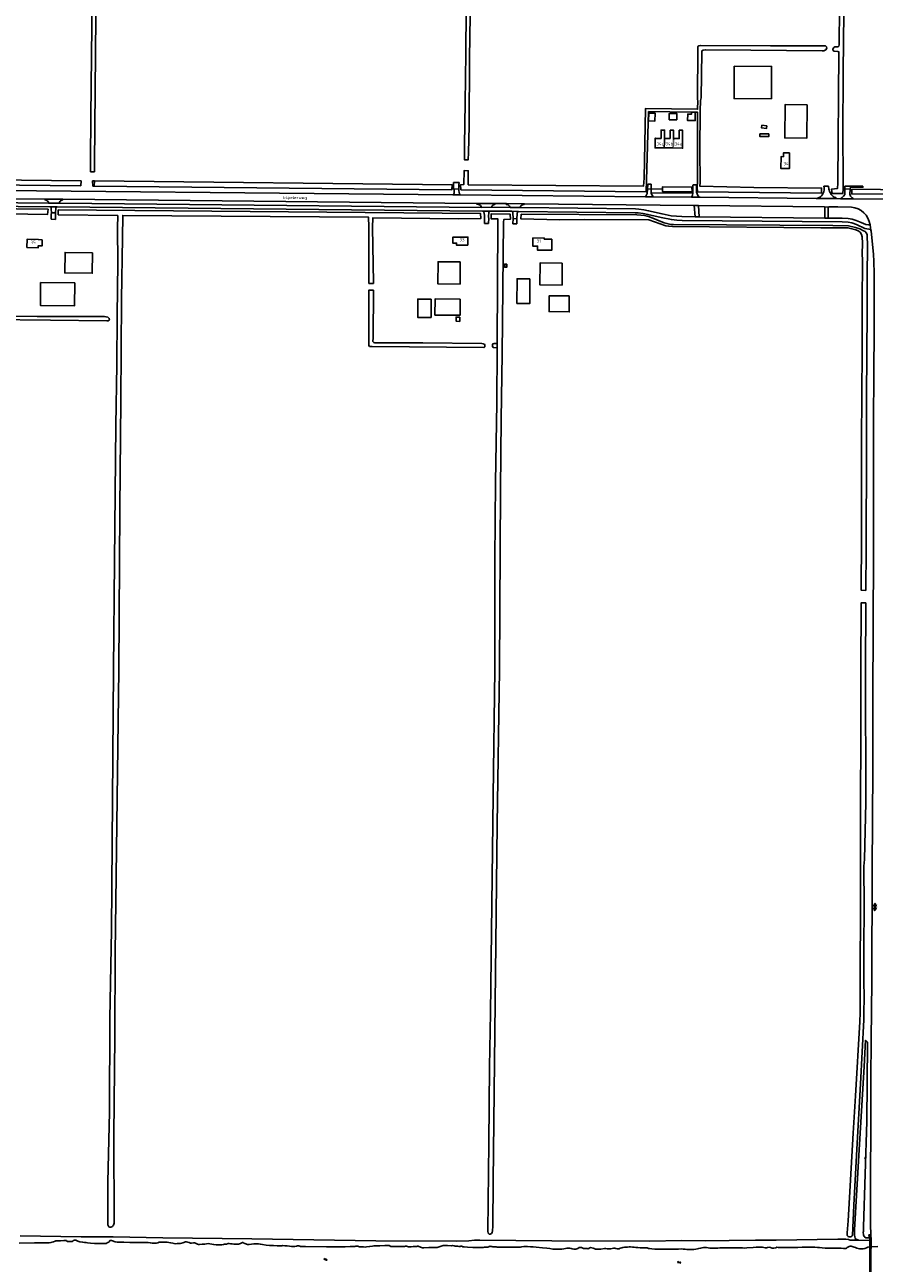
# Model space of a CAD drawing. Extents: x 168875 to 176000, y 513888 to 528000.
# Tile 102 of 106: x 174265 to 174946, y 525524 to 526517. Entities that reach past the tile are written whole.
import ezdxf

# ---------------------------------------------------------------- set-up
doc = ezdxf.new("R2010")
doc.units = 0
doc.header["$MEASUREMENT"] = 0
doc.linetypes.add('HIDDEN', pattern=[0.8, 0.5, -0.3])
doc.layers.get('0').update_dxf_attribs({"linetype": 'CONTINUOUS'})
for name, color, linetype in [('BIJGEBOUW', 12, 'CONTINUOUS'), ('DAKRAND', 10, 'CONTINUOUS'), ('HOOFDGEBOUW', 1, 'CONTINUOUS'), ('HUISNUMMER', 7, 'CONTINUOUS'), ('INSTEEK_SLOOT', 72, 'CONTINUOUS'), ('KANT_VERHARDING', 252, 'CONTINUOUS'), ('KANT_WATER', 140, 'CONTINUOUS'), ('KANTONVERHARD', 254, 'CONTINUOUS'), ('KUNSTWERK', 12, 'CONTINUOUS'), ('OVERIGOPSTAL', 12, 'CONTINUOUS'), ('SEMANTIEK', 140, 'CONTINUOUS'), ('sluitlijn_verharding', 7, 'CONTINUOUS'), ('STRAATNAAM', 7, 'CONTINUOUS'), ('TALUD', 34, 'CONTINUOUS'), ('TUSSENMUUR', 12, 'HIDDEN')]:
    doc.layers.add(name, color=color, linetype=linetype)
doc.styles.add('ISOCP', font='ISOCP.shx', dxfattribs={"height": 1.8})

# ---------------------------------------------------------------- blocks, each defined once
blk = doc.blocks.new('S05')
at = {"color": 0}
for p, q in [((0.08, 0.3), (0.38, 0.59)), ((0.11, -0.19), (0.41, 0.09)), ((0.38, 0.59), (0.68, 0.71)), ((0.41, 0.09), (0.71, 0.21)), ((0.68, 0.71), (1.01, 0.62)), ((0.71, 0.21), (1.02, 0.12)), ((1.01, 0.62), (1.33, 0.37)), ((1.02, 0.12), (1.36, -0.12)), ((1.33, 0.37), (1.66, 0.13)), ((1.66, 0.13), (1.97, 0.04)), ((1.97, 0.04), (2.28, 0.16)), ((2.28, 0.16), (2.58, 0.44)), ((1.36, -0.12), (1.68, -0.37)), ((1.68, -0.37), (2, -0.46)), ((2, -0.46), (2.31, -0.33)), ((2.31, -0.33), (2.61, -0.05))]:
    blk.add_line(p, q, dxfattribs=at)
blk = doc.blocks.new('S04')
at = {"color": 0}
for p, q in [((0, 0.5), (0.5, 0.5)), ((0, 0.25), (1, 0.25)), ((0, 0), (0.5, 0)), ((0, -0.25), (1, -0.25)), ((0, -0.5), (0.5, -0.5))]:
    blk.add_line(p, q, dxfattribs=at)
blk = doc.blocks.new('S016')
at = {"color": 0, "linetype": 'Continuous'}
for points in [[(0.01, -0.38), (2.65, 1.15)], [(2.65, -1.15), (0.01, 0.38)], [(5.07, -1.15), (1.09, 1.15)], [(1.09, -1.15), (5.07, 1.15)], [(6.16, -0.38), (3.51, 1.15)], [(3.51, -1.15), (6.16, 0.37)]]:
    blk.add_lwpolyline(points, dxfattribs=at)

msp = doc.modelspace()

# ---------------------------------------------------------------- linework, layer by layer
at = {"layer": 'BIJGEBOUW'}
for points in [[(174765.079, 526440.228), (174770.156, 526440.037), (174770.391, 526446.303), (174765.314, 526446.493), (174765.079, 526440.228)], [(174781.714, 526441.017), (174781.669, 526446.137), (174787.689, 526446.19), (174787.734, 526441.07), (174781.714, 526441.017)]]:
    msp.add_lwpolyline(points, dxfattribs=at)
at = {"layer": 'DAKRAND'}
for points in [[(174669.9, 526313.5), (174659.6, 526313.6), (174659.4, 526293.8), (174669.7, 526293.7), (174669.9, 526313.5)], [(174590.6, 526297.2), (174579.9, 526297.3), (174579.9, 526282.5), (174590.6, 526282.5), (174590.6, 526297.2)], [(174613.8, 526297.3), (174613.8, 526284.3), (174593.7, 526284.4), (174593.8, 526297.4), (174613.8, 526297.3)], [(174701.5, 526299.8), (174701.4, 526287), (174685.3, 526287.2), (174685.4, 526299.9), (174701.5, 526299.8)]]:
    msp.add_lwpolyline(points, dxfattribs=at)
at = {"layer": 'HOOFDGEBOUW'}
for points in [[(174833.87, 526484.029), (174833.73, 526458.1), (174863.63, 526457.939), (174863.769, 526483.869), (174833.87, 526484.029)], [(174892.377, 526453.113), (174874.636, 526453.26), (174874.39, 526426.6), (174892.131, 526426.454), (174892.377, 526453.113)], [(174777.825, 526426.138), (174777.878, 526432.788), (174775.178, 526432.809), (174775.125, 526426.169), (174770.625, 526426.205), (174770.626, 526426.305), (174770.306, 526426.308), (174770.244, 526418.508), (174770.564, 526418.506), (174770.564, 526418.606)], [(174785.075, 526426.08), (174785.128, 526432.71), (174782.438, 526432.731), (174782.385, 526426.101), (174777.825, 526426.138)], [(174792.044, 526418.415), (174792.043, 526418.314), (174792.363, 526418.312), (174792.425, 526426.111), (174792.365, 526426.112), (174792.417, 526432.652), (174789.697, 526432.673), (174789.644, 526426.044), (174785.075, 526426.08)], [(174777.675, 526418.543), (174770.564, 526418.606)], [(174784.91, 526418.478), (174777.675, 526418.543)], [(174792.044, 526418.415), (174784.91, 526418.478)], [(174878.243, 526411.424), (174878.083, 526411.426), (174878.121, 526414.506), (174873.231, 526414.572), (174873.193, 526411.492), (174871.383, 526411.517), (174871.267, 526402.006), (174878.127, 526401.914), (174878.243, 526411.424)], [(174278.703, 526344.898), (174275.613, 526344.963), (174275.614, 526345.065), (174266.507, 526345.234), (174266.37, 526338.66), (174275.476, 526338.429), (174275.51, 526340.106), (174278.6, 526340.041), (174278.703, 526344.898)], [(174620.203, 526340.45), (174620.201, 526347.04), (174611.081, 526347.04), (174611.081, 526346.89), (174608.001, 526346.89), (174608.002, 526342.16), (174611.082, 526342.16), (174611.083, 526340.45), (174620.203, 526340.45)], [(174687.601, 526345.299), (174681.431, 526345.372), (174681.449, 526346.242), (174672.319, 526346.35), (174672.183, 526339.76), (174676.033, 526339.715), (174675.969, 526336.635), (174687.419, 526336.5), (174687.601, 526345.299)], [(174318.978, 526334.444), (174318.78, 526317.924), (174296.762, 526318.19), (174296.96, 526334.71), (174318.978, 526334.444)], [(174614.03, 526327.028), (174613.882, 526309.277), (174596.02, 526309.473), (174596.168, 526327.222), (174614.03, 526327.028)], [(174651.333, 526325.347), (174649.739, 526325.387), (174649.682, 526322.837), (174651.276, 526322.801), (174651.333, 526325.347)], [(174695.81, 526326.14), (174695.721, 526308.484), (174677.879, 526308.676), (174677.99, 526326.32), (174695.81, 526326.14)], [(174277.378, 526310.563), (174277.163, 526292.154), (174304.471, 526291.835), (174304.686, 526310.244), (174277.378, 526310.563)]]:
    msp.add_lwpolyline(points, dxfattribs=at)
at = {"layer": 'INSTEEK_SLOOT'}
for points in [[(174317.3, 526405.84), (174317.4, 526408.5), (174317.6, 526444), (174318.5, 526516), (174319, 526588.6), (174319.6, 526655.4), (174320.6, 526784.4), (174321.5, 526857.4), (174321.7, 526922.6), (174322.8, 527000)], [(174320.68, 526405.72), (174322.1, 526583.1), (174323.1, 526652.7), (174323.9, 526719.6), (174325, 526801.8), (174325.4, 526881.9), (174325.9, 526945.1), (174326.7, 527000)], [(174617.52, 526420.65), (174617.9, 526454.7), (174618.5, 526494.2), (174619.5, 526634.1), (174621.3, 526800.4), (174622, 526801.1), (174624.2, 526801.2), (174625.2, 526800.6), (174625.3, 526799.4), (174625.2, 526798.4), (174624.6, 526752.3), (174624, 526695.3), (174623.1, 526628.1), (174622.5, 526559.1), (174621.5, 526490.2), (174621.1, 526436.1), (174620.6, 526414.87)], [(174919.1, 526619), (174918, 526501.1), (174917.7, 526500.2), (174916.8, 526499.7), (174914.6, 526499.6), (174913.6, 526499), (174913, 526497.8), (174913.2, 526496.5), (174914.1, 526496.1), (174916.9, 526495.9), (174917.6, 526495.7), (174917.7, 526495), (174916.84, 526390.32)], [(174921.09, 526395.31), (174920.9, 526428.6), (174921.3, 526479.7), (174921.8, 526527.1)], [(174761.51, 526394.18), (174762.687, 526450.168), (174804.449, 526449.564), (174804.715, 526456.295), (174804.3, 526457.3), (174804.5, 526498.3), (174804.7, 526499.9), (174805.5, 526500.5), (174806.7, 526500.8), (174863, 526500.5), (174905.8, 526500.4), (174907, 526500.3), (174907.9, 526499.6), (174908, 526498.5), (174907.4, 526497.2), (174905.8, 526496.4), (174904.4, 526496.3), (174847, 526497), (174810.9, 526497.3), (174809, 526496.9), (174807.9, 526496.3), (174807.7, 526495.2), (174807.3, 526458.7), (174806.763, 526456.574), (174806.4, 526448.285), (174806.3, 526417.091), (174806.43, 526390.78)], [(174309.572, 526388.069), (174309.773, 526392.112), (174166.32, 526393.64), (174166.28, 526402.06), (174166.301, 526455.877), (174129.39, 526456.608), (174129.407, 526455.649), (174164.231, 526454.78), (174163.87, 526398.15), (174163.69, 526393.71), (174161.61, 526393.46), (174161.42, 526389.64), (174309.572, 526388.069)], [(174763.54, 526392.68), (174765.113, 526447.632), (174799.6, 526447.117)], [(174804.31, 526391.57), (174804.396, 526447.064), (174802.5, 526447.091)], [(174620.6, 526414.87), (174620.47, 526409), (174617.44, 526408.95), (174617.52, 526420.65)], [(174317.3, 526405.84), (174317.5, 526399.39), (174320.52, 526399.4), (174320.68, 526405.72)], [(174761.51, 526394.18), (174760.95, 526387.72), (174620.46, 526388.95), (174620.46, 526400.18), (174617.07, 526400.28), (174616.78, 526389.13), (174614.28, 526389.01), (174614.52, 526384.9), (174763.25, 526383.18), (174763.54, 526392.68)], [(174921.09, 526395.31), (174921.16, 526385.56), (174921.05, 526382.06), (174912.26, 526382.08), (174911.83, 526385.45), (174916.55, 526385.88), (174916.84, 526390.32)], [(174320.547, 526391.997), (174319.017, 526392.013), (174319.215, 526387.966)], [(174319.215, 526387.966), (174320.375, 526387.954)], [(174320.547, 526391.997), (174607.43, 526388.94), (174607.33, 526384.91), (174320.375, 526387.954)], [(174776.12, 526385.49), (174776.23, 526383.68), (174799.93, 526383.27), (174799.65, 526387.06), (174776.26, 526387.36), (174776.12, 526385.49)], [(174804.31, 526391.57), (174804.14, 526386.84), (174804.23, 526383.33), (174903.86, 526382.23), (174903.9, 526386.25), (174849.57, 526386.67), (174806.27, 526387.82), (174806.43, 526390.78)], [(175204.5, 526378.917), (175204.39, 526382.244), (174928.16, 526385.32), (174928.07, 526381.68), (175204.5, 526378.917)], [(174251.38, 526365.65), (174282.78, 526364.99), (174283.3, 526369.29), (174029.22, 526372), (174029.39, 526367.9), (174034.92, 526367.42), (174034.75, 526359.37)], [(174339, 526354.37), (174339.24, 526364.3), (174291.47, 526364.88), (174291.5, 526368.79), (174630.2, 526365.93), (174630.48, 526361.89), (174612.56, 526361.6), (174543.76, 526362.43), (174543.71, 526354.74)], [(174342.99, 526346.33), (174343.3, 526364.38), (174540.49, 526362.9), (174540.6, 526355.11)], [(174648.69, 526358.91), (174648.88, 526361.04), (174654.32, 526361.45), (174654.06, 526365.37), (174638.73, 526365.57), (174638.86, 526361.6), (174644.17, 526361.63), (174644.13, 526357.99)], [(174903.29, 526354.439), (174784.14, 526355.44), (174781.29, 526355.7), (174779.05, 526356.12), (174765.27, 526360.87), (174713.7, 526360.97), (174693.91, 526360.87), (174662.72, 526361.57), (174662.9, 526365.27), (174755.68, 526364.82), (174758.736, 526364.652), (174761.78, 526364.33), (174763.87, 526363.848), (174765.93, 526363.25), (174777.58, 526358.48), (174779.77, 526358.004), (174781.92, 526357.37), (174783.459, 526357.147), (174785.01, 526357.04), (174912.766, 526356.173)], [(174544.494, 526309.854), (174540.698, 526309.806), (174540.6, 526355.11)], [(174543.71, 526354.74), (174544.5, 526310.5), (174544.494, 526309.854)], [(174643.628, 526261.8), (174644.13, 526357.99)], [(174645.6, 526000), (174646.4, 526144.4), (174646.8, 526201), (174647.6, 526253.1), (174648.69, 526358.91)], [(174931.226, 526352.772), (174928.229, 526353.672), (174924.967, 526354.437), (174903.29, 526354.439)], [(174912.766, 526356.173), (174925.471, 526355.937), (174931.192, 526354.778), (174934.492, 526353.706), (174937.549, 526352.122)], [(174335.9, 526000), (174336.6, 526087), (174337.8, 526195.9), (174338.6, 526244.5), (174338.7, 526284), (174339.2, 526326.4), (174339, 526354.37)], [(174340, 526000), (174340.8, 526129.1), (174341.7, 526216), (174342.2, 526297.3), (174342.99, 526346.33)], [(174936.551, 526333.388), (174936.62, 526342.042), (174936.53, 526347.179)], [(174940.518, 526347.685), (174940.67, 526340.516), (174940.643, 526333.336)], [(174939.429, 526063.637), (174935.749, 526063.727), (174935.976, 526105.1), (174935.9, 526183.5), (174936.4, 526256.3), (174936.4, 526294.1), (174936.6, 526328.8), (174936.551, 526333.388)], [(174939.429, 526063.637), (174939.6, 526096.7), (174939.9, 526177.7), (174939.9, 526218.9), (174940.5, 526287.6), (174940.4, 526322.3), (174940.643, 526333.336)], [(174544.444, 526304.333), (174544.1, 526266.1), (174544, 526263.3), (174544.7, 526262.4), (174545.6, 526262.3), (174584.1, 526262.2), (174631.3, 526261.6), (174632.5, 526261.5), (174633.4, 526261.1), (174633.8, 526260.3), (174633.7, 526259), (174632.8, 526258.3), (174543.4, 526259.105), (174541.3, 526259.3), (174540.7, 526260), (174540.6, 526261.1), (174540.691, 526304.528), (174544.444, 526304.333)], [(174332.5, 526280.6), (174332.4, 526281.8), (174331.4, 526282.7), (174329.8, 526283.1), (174328.6, 526283.2), (174274.6, 526283.4), (174238.8, 526283.9), (174237.9, 526284), (174237.7, 526284.5), (174237.9, 526285.5), (174237.6, 526286.2), (174236.5, 526286.3), (174235.2, 526286.1), (174234.7, 526285.1), (174234.7, 526283.7), (174234.6, 526282.5), (174234.7, 526281.5), (174235.3, 526281), (174236.1, 526280.9), (174285.2, 526280.4), (174330.6, 526279.8), (174331.6, 526279.7), (174332.5, 526280.6)], [(174643.637, 526258.121), (174643.4, 526258.2), (174640.8, 526258.3), (174640.1, 526258.7), (174639.8, 526259.4), (174639.8, 526260.6), (174640, 526261.2), (174640.5, 526261.5), (174641.1, 526261.6), (174643.3, 526261.6), (174643.628, 526261.8)], [(174641.7, 526000), (174641.7, 526088.4), (174642.3, 526150.5), (174643.4, 526213.9), (174643.637, 526258.121)], [(174643.637, 526258.121), (174643.628, 526261.8)], [(174935.4, 526000), (174935.695, 526053.737), (174939.378, 526053.734)], [(174939.1, 526000), (174939.378, 526053.734)], [(174335.9, 526000), (174334.1, 525791.1), (174333, 525720.1), (174332.6, 525645.2), (174331.4, 525589.3), (174331.3, 525556.5), (174331.4, 525554.6), (174331.7, 525553.7), (174332.1, 525553.2), (174332.8, 525552.9), (174333.8, 525552.9), (174334.9, 525553.4), (174335.4, 525553.8), (174335.8, 525554.3), (174336.3, 525556.1), (174336.2, 525626.6), (174336.9, 525705.4), (174337.1, 525772.9), (174340, 526000)], [(174641.7, 526000), (174640.3, 525898.9), (174638.3, 525724.8), (174637.5, 525681.4), (174637, 525620.1), (174636.2, 525549.7), (174636.5, 525548.1), (174636.7, 525547.7), (174637.1, 525547.3), (174638, 525547.3), (174638.4, 525547.4), (174639, 525547.7), (174639.5, 525548.6), (174639.9, 525549.9), (174640.1, 525553.6), (174640.3, 525589.7), (174643.5, 525875.8), (174645.6, 526000)], [(174939.1, 526000), (174939.4, 525893.4), (174938.4, 525847.8), (174937.9, 525842.3), (174938, 525810.6), (174937.8, 525775.9), (174937.8, 525753.3), (174938, 525734.2), (174937.8, 525727.8), (174937.7, 525719.1), (174935.1, 525667.9), (174932.1, 525615.3), (174929.7, 525570.6), (174928.6, 525546.2), (174928.5, 525545.9), (174928.2, 525545.5), (174927.4, 525545.2), (174926, 525545.2), (174925.3, 525545.4), (174924.9, 525545.6), (174924.4, 525546.2), (174924.4, 525548.2), (174925.1, 525557.9), (174929.1, 525628.1), (174931.2, 525658.2), (174934.6, 525717.4), (174934.9, 525725.1), (174935, 525839.6), (174935.4, 526000)], [(174933.4, 525542.3), (174929.9, 525542.4), (174928.6, 525542.3), (174926.9, 525542.4), (174925.4, 525542.9), (174923.4, 525543.2), (174917, 525543.2), (174867.4, 525542.3), (174850.9, 525542.3), (174829.8, 525542), (174810.6, 525541.9), (174791.7, 525542), (174765.9, 525541.7), (174687.4, 525541.8), (174629.7, 525542.5), (174625.5, 525542.3), (174620.9, 525541.9), (174610.8, 525541.5), (174546.3, 525541.8), (174446.7, 525543.4), (174375.4, 525544.3), (174335.5, 525545.2), (174310, 525545.2), (174260.9, 525545.8)], [(174933.4, 525542.3), (174942.604, 525542.037)], [(174942.632, 525536.963), (174949.1, 525537.199)]]:
    msp.add_lwpolyline(points, dxfattribs=at)
for points in [[(174936.53, 526347.179, 0.3368808), (174931.226, 526352.772)], [(174937.549, 526352.122, -0.3108214), (174940.518, 526347.685)]]:
    msp.add_lwpolyline(points, format="xyb", dxfattribs=at)
at = {"layer": 'KANT_VERHARDING'}
for points in [[(174162.59, 526385.27), (174608.11, 526380.87)], [(174609.07, 526385.36), (174609.04, 526382.35), (174608.87, 526381.56), (174608.598, 526381.096), (174608.11, 526380.87)], [(174608.583, 526390.865), (174608.66, 526385.37), (174609.07, 526385.36)], [(174609.07, 526385.36), (174612.94, 526385.72)], [(174612.94, 526385.72), (174612.97, 526388.99), (174613.106, 526390.812)], [(174612.94, 526385.72), (174612.96, 526384.16), (174613.133, 526382.911), (174613.52, 526381.71), (174614.12, 526380.8)], [(174762.5, 526379.35), (174764.07, 526381.99), (174764.23, 526385.56)], [(174764.23, 526385.56), (174767.16, 526385.74)], [(174767.16, 526385.74), (174767.2, 526382.43)], [(174800.67, 526382.18), (174800.69, 526388.42), (174800.818, 526388.97)], [(174803.637, 526388.944), (174803.56, 526384.46), (174803.623, 526383.018), (174803.94, 526381.61)], [(174905.688, 526387.941), (174905.97, 526386.48), (174905.914, 526384.846), (174905.74, 526383.22)], [(174909.319, 526387.899), (174909.82, 526385.52)], [(174922.56, 526385.63), (174922.55, 526381.15), (174921.48, 526379.88), (174920.358, 526378.762), (174919.14, 526377.75)], [(174922.56, 526385.63), (174922.569, 526387.747)], [(174926.86, 526385.38), (174922.56, 526385.63)], [(174926.86, 526385.38), (174926.5, 526381.47)], [(174937.074, 526387.732), (174937.06, 526386.91), (174927.04, 526387.11), (174926.86, 526385.38)], [(174283.7, 526374.29), (174160.72, 526375.61)], [(174160.79, 526378.69), (174280.94, 526377.48)], [(174280.94, 526377.48), (174280.96, 526376.75), (174281.731, 526376.643), (174282.44, 526376.32)], [(174292.79, 526375.45), (174292.555, 526374.857), (174292.53, 526374.22)], [(174295.17, 526377.34), (174295.12, 526376.77)], [(174295.17, 526377.34), (174627.36, 526374.01)], [(174614.12, 526380.8), (174762.5, 526379.35)], [(174768.89, 526379.32), (174762.5, 526379.35)], [(174767.2, 526382.43), (174800.67, 526382.18)], [(174767.2, 526382.43), (174767.21, 526381.86), (174768.89, 526379.32)], [(174799.64, 526378.98), (174768.89, 526379.32)], [(174800.67, 526382.18), (174800.32, 526380.65), (174799.64, 526378.98)], [(174806.1, 526378.92), (174899.58, 526378.01)], [(174902.88, 526379.18), (174901.286, 526378.437), (174899.58, 526378.01)], [(174913.93, 526378.91), (174914.613, 526378.684), (174915.33, 526378.63), (174915.37, 526377.83)], [(174915.37, 526377.83), (174919.14, 526377.75)], [(174928.35, 526378.59), (174928.881, 526378.119), (174929.48, 526377.74)], [(174929.48, 526377.74), (175427.48, 526372.41), (175440.297, 526374.687), (175443.28, 526375.12), (175444.88, 526375.13)], [(174285.08, 526371.28), (174054.26, 526373.8), (174028.09, 526374.2), (174027.822, 526374.188)], [(174286.02, 526366.51), (174285.92, 526369.62), (174285.77, 526370.55), (174285.539, 526371.023), (174285.08, 526371.28)], [(174286.02, 526366.51), (174289.37, 526366.46)], [(174289.37, 526366.46), (174289.55, 526370.224), (174289.69, 526370.72), (174290.137, 526370.997), (174290.63, 526371.18)], [(174290.63, 526371.18), (174631.77, 526367.89), (174632.404, 526367.827)], [(174292.53, 526374.22), (174631.1, 526370.85)], [(174627.36, 526374.01), (174627.4, 526373.35), (174628.094, 526373.327), (174628.75, 526373.1)], [(174633.568, 526357.899), (174633.56, 526361.89), (174633.46, 526364.51), (174633.295, 526365.96), (174632.92, 526367.37), (174632.404, 526367.827)], [(174636.75, 526358.34), (174636.87, 526361.7), (174636.76, 526363.63), (174636.9, 526366.68), (174637.18, 526367.6), (174637.507, 526367.859)], [(174655.1, 526367.67), (174637.87, 526367.92), (174637.507, 526367.859)], [(174639.67, 526372.06), (174639.366, 526371.566), (174639.2, 526371.01)], [(174639.2, 526371.01), (174653.98, 526370.7)], [(174642.14, 526373.93), (174642.08, 526373.37)], [(174642.14, 526373.93), (174651.06, 526373.82)], [(174651.06, 526373.82), (174651.07, 526373.09), (174651.808, 526373.058), (174652.5, 526372.8)], [(174655.1, 526367.67), (174655.705, 526367.442), (174656.1, 526366.93), (174656.177, 526366.523), (174656.32, 526361.88)], [(174659.42, 526361.69), (174659.63, 526365.57), (174659.743, 526366.218), (174659.96, 526366.84), (174660.68, 526367.52)], [(174660.68, 526367.52), (174754.398, 526366.569), (174756.83, 526366.41), (174760.689, 526365.947), (174764.5, 526365.18), (174775.2, 526362.63), (174783.35, 526361.09), (174787.707, 526360.651), (174792.08, 526360.41), (174920.278, 526359.132)], [(174662.73, 526372.04), (174662.235, 526371.385), (174661.94, 526370.62)], [(174802.55, 526363.29), (174791.74, 526363.42), (174787.492, 526363.693), (174783.26, 526364.15), (174775.86, 526365.58), (174765.12, 526368.09), (174761.183, 526368.898), (174757.19, 526369.36), (174754.497, 526369.53), (174661.94, 526370.62)], [(174665.43, 526373.69), (174665.4, 526373.22)], [(174665.43, 526373.69), (174801.55, 526372.32)], [(174801.55, 526372.32), (174802.55, 526363.29)], [(174805.02, 526372.25), (174805.62, 526363.22)], [(174805.02, 526372.25), (174905.88, 526371.23), (174906.225, 526371.161)], [(174906.36, 526362.24), (174906.6, 526370.2), (174906.44, 526370.81), (174906.225, 526371.161)], [(174909.03, 526362.2), (174909.11, 526370.21), (174909.25, 526370.94), (174909.544, 526371.098)], [(174909.544, 526371.098), (174909.87, 526371.17), (174916.983, 526371.202)], [(174916.983, 526371.202), (174927.896, 526371.065)], [(174636.74, 526357.914), (174636.75, 526358.34)], [(174656.292, 526357.635), (174656.32, 526361.88)], [(174656.32, 526361.88), (174659.42, 526361.69)], [(174659.42, 526361.69), (174659.348, 526357.553)], [(174805.62, 526363.22), (174906.36, 526362.24)], [(174920.332, 526362.119), (174909.03, 526362.2)], [(174920.278, 526359.132), (174925.16, 526358.854), (174928.165, 526358.339), (174931.799, 526357.155), (174938.541, 526353.975), (174941.906, 526353.384)], [(174920.332, 526362.119), (174925.276, 526361.852), (174928.454, 526361.325), (174931.629, 526360.353), (174935.65, 526358.74), (174939.344, 526357.153), (174941.706, 526356.748), (174942.824, 526356.868)], [(174945.951, 526317.799), (174945.756, 526327.331), (174945.402, 526333.327), (174943.564, 526351.831), (174943.473, 526352.448)], [(174945.1, 526000), (174945.2, 526012.5), (174945.4, 526116), (174945.6, 526159.3), (174945.6, 526199.7), (174945.9, 526237.1), (174946, 526273.1), (174945.951, 526317.799)], [(174943.295, 525546.598), (174943.1, 525554.9), (174943.5, 525671.3), (174943.7, 525703.4), (174944.2, 525749.9), (174944.5, 525839.5), (174944.9, 525920.6), (174945.1, 526000)]]:
    msp.add_lwpolyline(points, dxfattribs=at)
for points in [[(174909.82, 526385.52, 0.1420217), (174911.21, 526382.04)], [(174282.44, 526376.32, -0.2097609), (174283.7, 526374.29)], [(174295.12, 526376.77, 0.2876327), (174292.79, 526375.45)], [(174803.94, 526381.61, 0.2111362), (174806.1, 526378.92)], [(174905.74, 526383.22, -0.1127765), (174902.88, 526379.18)], [(174911.21, 526382.04, 0.1764063), (174913.93, 526378.91)], [(174926.5, 526381.47, 0.1805512), (174928.35, 526378.59)], [(174628.75, 526373.1, -0.2221729), (174631.1, 526370.85)], [(174642.08, 526373.37, 0.234914), (174639.67, 526372.06)], [(174652.5, 526372.8, -0.1647961), (174653.98, 526370.7)], [(174665.4, 526373.22, 0.166261), (174662.73, 526372.04)], [(174927.896, 526371.065, -0.3399489), (174942.824, 526356.868)], [(174941.906, 526353.384, -0.3496198), (174943.473, 526352.448)]]:
    msp.add_lwpolyline(points, format="xyb", dxfattribs=at)
at = {"layer": 'KANT_WATER'}
for points in [[(174337.2, 525541), (174336.3, 525541.4), (174335.8, 525541.7), (174335.1, 525541.9), (174334.2, 525542.2), (174333.5, 525542.2), (174333, 525542.1), (174332.7, 525541.7), (174332.6, 525541.2), (174332, 525540.7), (174331.4, 525540.6), (174330.7, 525540.3), (174329.9, 525539.8), (174328.5, 525539.7), (174325, 525539.7), (174323, 525539.8), (174320.6, 525539.8), (174317.3, 525540.1), (174314.9, 525540.3), (174313.9, 525540.5), (174312.6, 525540.6), (174311.1, 525540.7), (174308.9, 525541.1), (174307.3, 525541.6), (174306.1, 525542), (174305.5, 525542.3), (174304.8, 525542.5), (174304, 525542.3), (174303.5, 525541.8), (174302.7, 525541.3), (174301.7, 525541.2), (174299.8, 525541.2), (174298.9, 525541.3), (174298.3, 525541.6), (174298, 525542), (174297, 525542.1), (174296.1, 525542), (174293.2, 525541.9), (174289.5, 525541.9), (174288.9, 525541.6), (174287.7, 525541.1), (174286.6, 525540.8), (174285.6, 525540.5), (174284.3, 525540.3), (174279.1, 525540.3), (174272.4, 525540.2), (174260.2, 525540.1)], [(174424, 525538.8), (174422.8, 525538.7), (174420.9, 525538.6), (174418.3, 525538.7), (174416.3, 525538.9), (174414.6, 525539.2), (174413, 525539.5), (174411.7, 525539.6), (174410.4, 525539.5), (174409.1, 525539.3), (174407, 525539.1), (174404.9, 525539), (174404.1, 525539), (174403.1, 525539.1), (174401.7, 525539.9), (174400.9, 525540.3), (174399.9, 525540.3), (174398.5, 525540.1), (174397.5, 525540.1), (174396.6, 525540.5), (174395.4, 525540.7), (174394.5, 525541), (174393.7, 525541.1), (174392.8, 525540.9), (174392.2, 525540.6), (174391.4, 525540.3), (174390.4, 525539.9), (174389.4, 525539.6), (174387, 525539.6), (174385.7, 525539.5), (174384.4, 525539.7), (174383.4, 525539.9), (174381.7, 525540.2), (174380.2, 525540.6), (174378.9, 525540.8), (174376.9, 525540.8), (174374.6, 525540.9), (174372.4, 525540.7), (174371.3, 525540.3), (174370.3, 525540.1), (174368.5, 525540), (174366.9, 525540), (174365.3, 525540.3), (174363.5, 525540.4), (174362.2, 525540.6), (174349, 525540.6), (174344.2, 525540.7), (174340.4, 525540.8), (174338.8, 525540.8), (174337.2, 525541)], [(174525.8, 525537.3), (174521.6, 525537.1), (174506.8, 525537.1), (174489.9, 525537.3), (174485.8, 525537.4), (174485.2, 525537.7), (174484.6, 525537.9), (174483.5, 525537.9), (174482.5, 525537.6), (174481.1, 525537.3), (174478.5, 525537.3), (174477, 525537.5), (174475.1, 525537.8), (174473.2, 525537.9), (174471.8, 525538), (174470.8, 525537.9), (174469.3, 525537.8), (174468.2, 525537.8), (174467, 525537.9), (174464.1, 525538), (174461, 525538.2), (174458.4, 525538.4), (174455.4, 525538.9), (174453.6, 525539.3), (174452.1, 525539.4), (174450.4, 525539.5), (174448.4, 525539.5), (174446.4, 525539.2), (174444.6, 525539), (174443.3, 525538.9), (174441.2, 525539.6), (174440.4, 525540), (174440.2, 525540.2), (174439.8, 525540.5), (174439.3, 525540.6), (174438.8, 525540.3), (174438.2, 525539.9), (174437.8, 525539.6), (174437, 525539.4), (174436.2, 525539.3), (174434.2, 525539.3), (174433.3, 525539.2), (174432.4, 525539.2), (174431, 525539.4), (174429.6, 525539.5), (174428.6, 525539.7), (174427.9, 525539.6), (174426.5, 525539.3), (174424.9, 525539.1), (174424, 525538.8)], [(174600.2, 525538.1), (174598.6, 525537.7), (174596.3, 525536.9), (174595.5, 525536.6), (174595, 525536.5), (174591.5, 525536.5), (174588.8, 525536.4), (174584.8, 525536.3), (174583.7, 525536.3), (174582.8, 525536.4), (174582.2, 525536.8), (174581.6, 525537.1), (174580.8, 525537.4), (174580.3, 525537.7), (174579.8, 525537.7), (174579.2, 525537.4), (174578.5, 525537.3), (174577.3, 525537.2), (174576.2, 525537.2), (174574.7, 525537.1), (174572.6, 525537.1), (174571.7, 525537.2), (174570.9, 525537.5), (174570, 525537.5), (174569.3, 525537.4), (174568.7, 525537.3), (174559.3, 525537.3), (174558.3, 525537.4), (174557.7, 525537.5), (174557.4, 525537.8), (174557.1, 525538), (174553.4, 525538), (174549.6, 525537.9), (174545.5, 525537.9), (174544.6, 525537.8), (174543.6, 525537.6), (174541.3, 525537.2), (174538.8, 525537), (174537.6, 525536.9), (174536.5, 525537), (174535.3, 525537.1), (174534.4, 525537.1), (174533.3, 525537), (174532.4, 525537.2), (174531.8, 525537.5), (174531.1, 525537.6), (174530.1, 525537.6), (174529.3, 525537.4), (174527.9, 525537.3), (174525.8, 525537.3)], [(174690.2, 525535.2), (174688.2, 525535.3), (174685.9, 525535.6), (174683.4, 525535.9), (174680, 525536.2), (174674.9, 525536.9), (174672.6, 525537.1), (174670.3, 525537.1), (174667.9, 525537.2), (174664.9, 525537.2), (174663.3, 525537.1), (174662.4, 525536.8), (174661.9, 525536.7), (174660.5, 525536.8), (174659.5, 525536.7), (174656.4, 525536.8), (174650.5, 525536.8), (174648, 525536.7), (174645.1, 525536.7), (174643.7, 525536.9), (174642.8, 525537.1), (174640.2, 525537.1), (174639.4, 525537.2), (174638.6, 525537.4), (174638.1, 525537.5), (174637.3, 525537.3), (174636.8, 525537.1), (174636.2, 525536.7), (174635.4, 525536.7), (174634.4, 525536.8), (174633.4, 525536.8), (174632.5, 525536.5), (174629.2, 525536.4), (174624.1, 525536.5), (174619.9, 525536.7), (174617.2, 525537), (174616.2, 525537.1), (174615.4, 525537.5), (174614.5, 525537.6), (174613.9, 525537.3), (174613.1, 525537.3), (174612, 525537.5), (174610.8, 525537.5), (174609.8, 525537.6), (174609.1, 525537.9), (174607.7, 525538), (174606.9, 525537.9), (174603.8, 525538), (174600.7, 525538.2), (174600.2, 525538.1)], [(174746.8, 525536.8), (174745.7, 525536.7), (174744.4, 525536.5), (174743.5, 525536.3), (174742.4, 525535.9), (174741.6, 525535.5), (174740.8, 525535.4), (174739.9, 525535.5), (174738.8, 525535.8), (174738, 525536.1), (174737, 525536.1), (174735.9, 525535.8), (174734.7, 525535.5), (174731.9, 525535.5), (174730.7, 525535.6), (174729.7, 525535.7), (174726.9, 525535.3), (174724.9, 525535.2), (174722.5, 525535.2), (174721.5, 525535.6), (174720.6, 525535.9), (174719.5, 525536.3), (174718.5, 525536.4), (174717.5, 525536.1), (174717.1, 525535.6), (174716.6, 525535.5), (174715.7, 525535.7), (174714.3, 525535.7), (174713, 525535.8), (174712.3, 525536.1), (174711.4, 525536.5), (174710.6, 525536.6), (174709.5, 525536.4), (174708.4, 525535.8), (174707.6, 525535.4), (174706.8, 525535.2), (174706, 525535.1), (174705, 525535.2), (174703.9, 525535.5), (174702.9, 525535.7), (174701.9, 525536), (174700.9, 525536), (174699.5, 525535.9), (174698.5, 525535.8), (174697.1, 525535.5), (174695.5, 525535.3), (174694.3, 525535.2), (174692.8, 525535.1), (174691.5, 525535.2), (174690.2, 525535.2)], [(174855.4, 525536.9), (174853.7, 525536.9), (174851.5, 525536.7), (174849, 525536.5), (174844, 525536.2), (174841.8, 525536.1), (174840.3, 525536.2), (174833.3, 525536.2), (174828.9, 525536.3), (174824.8, 525536.2), (174822.3, 525536.2), (174820.7, 525536), (174818.9, 525535.9), (174817.3, 525535.9), (174814.1, 525536), (174812.9, 525536.2), (174811.6, 525536.4), (174809.1, 525536.4), (174808, 525536.3), (174806.9, 525536.1), (174805.3, 525535.8), (174804.2, 525535.5), (174802.9, 525535.2), (174801.5, 525535), (174800.1, 525534.9), (174798.8, 525534.9), (174797.5, 525534.8), (174795.8, 525535), (174794.4, 525535.2), (174792.9, 525535.3), (174791.3, 525535.4), (174789, 525535.3), (174784, 525535.2), (174770, 525535.2), (174767.6, 525535.4), (174765.9, 525535.6), (174765, 525535.8), (174763.9, 525536.2), (174762.5, 525536.3), (174761.4, 525536.2), (174760, 525536.2), (174758.4, 525536.3), (174756.5, 525536.4), (174754.8, 525536.6), (174753.5, 525536.8), (174752.2, 525536.9), (174750.7, 525537), (174749.5, 525537), (174748.2, 525536.9), (174746.8, 525536.8)], [(174942.632, 525536.963), (174940.9, 525536.9), (174939.8, 525536.3), (174938.5, 525535.8), (174937.2, 525535.5), (174935.9, 525535.4), (174934.5, 525535.4), (174933.3, 525535.7), (174932.1, 525536.1), (174931.1, 525536.4), (174930, 525536.8), (174929.1, 525537.1), (174928.4, 525537.4), (174927.6, 525537.5), (174926.8, 525537.5), (174926.1, 525537.4), (174924.5, 525536.4), (174923.8, 525536), (174923.2, 525535.7), (174922.5, 525535.7), (174921.5, 525535.8), (174919.6, 525535.9), (174916.7, 525536), (174911.4, 525535.9), (174906.7, 525536.1), (174904.4, 525536.3), (174902.2, 525536.4), (174900.5, 525536.6), (174898.5, 525536.7), (174896.8, 525536.8), (174895.3, 525536.9), (174893.3, 525536.9), (174891.7, 525536.8), (174888.4, 525536.7), (174884.8, 525536.5), (174882, 525536.5), (174878.7, 525536.4), (174870, 525536.4), (174869, 525536.6), (174868.1, 525536.7), (174867.1, 525536.3), (174865.7, 525536), (174864.3, 525536), (174863, 525536.4), (174861.7, 525536.7), (174860.6, 525536.6), (174859.7, 525536.3), (174858.6, 525536.3), (174856.4, 525536.7), (174855.4, 525536.9)]]:
    msp.add_lwpolyline(points, dxfattribs=at)
at = {"layer": 'KANTONVERHARD'}
for points in [[(174764.23, 526385.56), (174764.377, 526389.341)], [(174767.16, 526385.74), (174767.165, 526389.328)], [(174286.02, 526366.51), (174285.92, 526365.09), (174285.94, 526361.263)], [(174289.195, 526361.205), (174289.37, 526366.46)]]:
    msp.add_lwpolyline(points, dxfattribs=at)
at = {"layer": 'KUNSTWERK'}
for points in [[(174320.375, 526387.954), (174320.547, 526391.997)], [(174942.33, 525544.205), (174941.9, 525546.6), (174943.295, 525546.598)], [(174942.604, 525542.037), (174942.6, 525542.7), (174942.33, 525544.205)], [(174942.632, 525536.963), (174942.604, 525542.037)], [(174943.2, 525502.5), (174943.4, 525502.5), (174943.5, 525505.6), (174943.5, 525528.3), (174943.6, 525542.6), (174943.4, 525546.6), (174943.295, 525546.598)], [(174942.624, 525512.2), (174942.7, 525524.8), (174942.632, 525536.963)]]:
    msp.add_lwpolyline(points, dxfattribs=at)
at = {"layer": 'OVERIGOPSTAL'}
for points in [[(174802.5, 526447.091), (174802.5, 526440.4), (174796.4, 526440.4), (174796.5, 526445.7), (174799.6, 526445.7), (174799.6, 526447.117)], [(174799.6, 526447.117), (174801.906, 526447.1), (174802.5, 526447.1), (174802.5, 526447.091)], [(174859.9, 526436.3), (174859.7, 526434.2), (174855.8, 526434.6), (174856, 526436.7), (174859.9, 526436.3)], [(174861.6, 526429.7), (174861.6, 526427.7), (174854.3, 526427.7), (174854.4, 526429.7), (174861.6, 526429.7)], [(174613.7, 526282.7), (174610.7, 526282.8), (174610.6, 526279.6), (174613.6, 526279.4), (174613.7, 526282.7)]]:
    msp.add_lwpolyline(points, dxfattribs=at)
at = {"layer": 'sluitlijn_verharding'}
for points in [[(174608.583, 526390.865), (174613.106, 526390.812)], [(174767.165, 526389.328), (174764.377, 526389.341)], [(174800.818, 526388.97), (174803.637, 526388.944)], [(174905.688, 526387.941), (174909.319, 526387.899)], [(174922.569, 526387.747), (174937.074, 526387.732)], [(174280.94, 526377.48), (174295.17, 526377.34)], [(174608.11, 526380.87), (174614.12, 526380.8)], [(174799.64, 526378.98), (174806.1, 526378.92)], [(174899.58, 526378.01), (174915.37, 526377.83)], [(174919.14, 526377.75), (174929.48, 526377.74)], [(174283.7, 526374.29), (174292.53, 526374.22)], [(174285.08, 526371.28), (174290.63, 526371.18)], [(174627.36, 526374.01), (174642.14, 526373.93)], [(174631.1, 526370.85), (174639.2, 526371.01)], [(174637.507, 526367.859), (174632.404, 526367.827)], [(174651.06, 526373.82), (174665.43, 526373.69)], [(174653.98, 526370.7), (174661.94, 526370.62)], [(174655.1, 526367.67), (174660.68, 526367.52)], [(174801.55, 526372.32), (174805.02, 526372.25)], [(174906.225, 526371.161), (174909.544, 526371.098)], [(174285.94, 526361.263), (174289.195, 526361.205)], [(174636.74, 526357.914), (174633.568, 526357.899)], [(174656.292, 526357.635), (174659.348, 526357.553)], [(174802.55, 526363.29), (174805.62, 526363.22)], [(174906.36, 526362.24), (174909.03, 526362.2)], [(174942.824, 526356.868), (174943.473, 526352.448)]]:
    msp.add_lwpolyline(points, dxfattribs=at)
at = {"layer": 'TALUD'}
for points in [[(174767.16, 526385.74), (174776.12, 526385.49)], [(174933.4, 525542.3), (174931.5, 525543.3), (174930.9, 525543.8), (174930.7, 525544.1), (174930.5, 525545.1), (174930.4, 525546.7), (174930.4, 525550.7), (174933.7, 525610.4), (174938.1, 525681.7), (174939.2, 525702.7), (174939.9, 525702.1), (174940.6, 525701.1), (174940.8, 525700.6), (174940.8, 525700.2), (174940.1, 525637.7), (174937.6, 525553.1), (174937.6, 525550.2), (174937.5, 525549.4), (174937.3, 525548.7), (174937.5, 525546.7), (174937.9, 525545.8), (174938, 525545.3), (174938.3, 525545), (174939.3, 525544.4), (174940.1, 525544.2), (174942.33, 525544.205)]]:
    msp.add_lwpolyline(points, dxfattribs=at)
at = {"layer": 'TUSSENMUUR'}
for points in [[(174777.675, 526418.543), (174777.825, 526426.138)], [(174784.91, 526418.478), (174785.075, 526426.08)]]:
    msp.add_lwpolyline(points, dxfattribs=at)

# ---------------------------------------------------------------- block references
at = {"layer": 'SEMANTIEK'}
for name, p, rotation in [('S016', (174946.756, 525812.68), 268.2512530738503), ('S05', (174504.516, 525526.894), 357.4719692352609), ('S05', (174788.283, 525524.457), 0.6654414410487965)]:
    msp.add_blockref(name, p, dxfattribs=dict(at, rotation=rotation))
at = {"layer": 'SEMANTIEK', "xscale": 1.008642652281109, "yscale": 1.008642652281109, "rotation": 177.954591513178}
msp.add_blockref('S04', (174939.2, 525608.3), dxfattribs=at)

# ---------------------------------------------------------------- texts
at = {"layer": 'HUISNUMMER', "style": 'ISOCP'}
for s, p in [('34c', (174771.468, 526420.547)), ('34b', (174778.656, 526420.504)), ('34a', (174786.064, 526420.576)), ('34', (174873.352, 526404.656)), ('33', (174613.541, 526343.689)), ('31', (174675.39, 526342.6)), ('35', (174269.349, 526341.584))]:
    msp.add_text(s, height=2.5, dxfattribs=at).set_placement(p)
at = {"layer": 'STRAATNAAM', "style": 'ISOCP'}
msp.add_text('Espelerweg', height=2.5, rotation=359.53873, dxfattribs=at).set_placement((174471.682, 526377.576))

doc.saveas('drawing.dxf')
